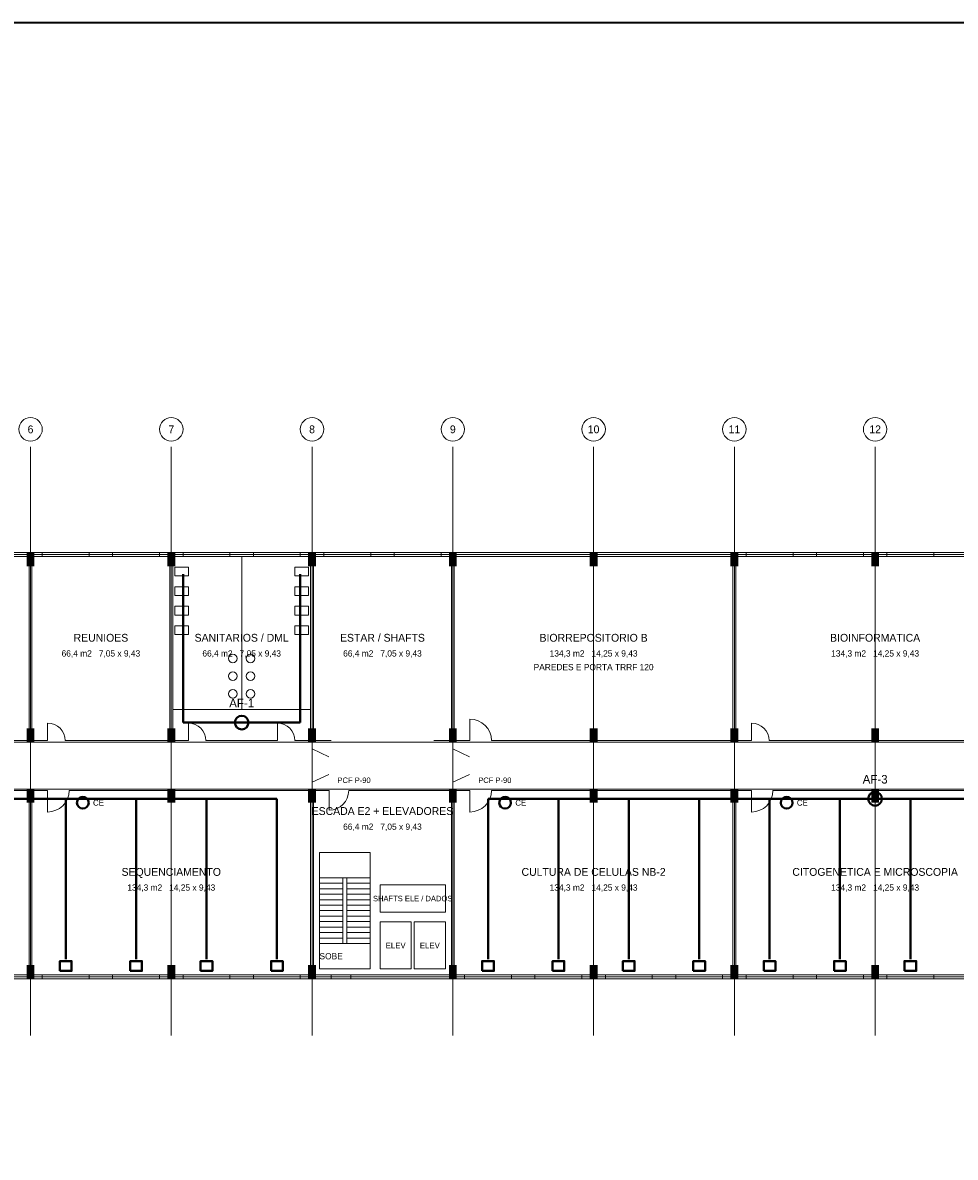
# Model space of a CAD drawing. Header units: metres. Extents: x -12 to 152, y -66 to 49.
# Tile 3 of 5: x 36 to 83, y -9 to 49. Entities that reach past the tile are written whole.
import ezdxf
from ezdxf.enums import TextEntityAlignment as Align

# ---------------------------------------------------------------- set-up
doc = ezdxf.new("R2010")
doc.units = ezdxf.units.M
for name, color, linetype, lineweight, true_color in [('BASE', 9, 'Continuous', 13, 0xa8a8a8), ('EIXO', 8, 'Continuous', 13, 0x6a6a6a), ('HID_AF', 5, 'Continuous', 40, 0x1d4ed8), ('HID_AP', 3, 'Continuous', 40, 0x15803d)]:
    doc.layers.add(name, color=color, linetype=linetype, lineweight=lineweight, true_color=true_color)
doc.layers.add('FOLHA', color=7, linetype='Continuous', lineweight=35)

msp = doc.modelspace()

# ---------------------------------------------------------------- hatches: boundary and pattern name
at = {"layer": 'BASE'}
for points in [[(35.8, 21), (36.2, 21), (36.2, 21.7), (35.8, 21.7)], [(43, 21), (43.4, 21), (43.4, 21.7), (43, 21.7)], [(50.2, 21), (50.6, 21), (50.6, 21.7), (50.2, 21.7)], [(57.4, 21), (57.8, 21), (57.8, 21.7), (57.4, 21.7)], [(64.6, 21), (65, 21), (65, 21.7), (64.6, 21.7)], [(71.8, 21), (72.2, 21), (72.2, 21.7), (71.8, 21.7)], [(79, 21), (79.4, 21), (79.4, 21.7), (79, 21.7)], [(35.8, 12), (36.2, 12), (36.2, 12.7), (35.8, 12.7)], [(43, 12), (43.4, 12), (43.4, 12.7), (43, 12.7)], [(50.2, 12), (50.6, 12), (50.6, 12.7), (50.2, 12.7)], [(57.4, 12), (57.8, 12), (57.8, 12.7), (57.4, 12.7)], [(64.6, 12), (65, 12), (65, 12.7), (64.6, 12.7)], [(71.8, 12), (72.2, 12), (72.2, 12.7), (71.8, 12.7)], [(79, 12), (79.4, 12), (79.4, 12.7), (79, 12.7)], [(35.8, 8.9), (36.2, 8.9), (36.2, 9.6), (35.8, 9.6)], [(43, 8.9), (43.4, 8.9), (43.4, 9.6), (43, 9.6)], [(50.2, 8.9), (50.6, 8.9), (50.6, 9.6), (50.2, 9.6)], [(57.4, 8.9), (57.8, 8.9), (57.8, 9.6), (57.4, 9.6)], [(64.6, 8.9), (65, 8.9), (65, 9.6), (64.6, 9.6)], [(71.8, 8.9), (72.2, 8.9), (72.2, 9.6), (71.8, 9.6)], [(79, 8.9), (79.4, 8.9), (79.4, 9.6), (79, 9.6)], [(35.8, -0.1), (36.2, -0.1), (36.2, 0.6), (35.8, 0.6)], [(43, -0.1), (43.4, -0.1), (43.4, 0.6), (43, 0.6)], [(50.2, -0.1), (50.6, -0.1), (50.6, 0.6), (50.2, 0.6)], [(57.4, -0.1), (57.8, -0.1), (57.8, 0.6), (57.4, 0.6)], [(64.6, -0.1), (65, -0.1), (65, 0.6), (64.6, 0.6)], [(71.8, -0.1), (72.2, -0.1), (72.2, 0.6), (71.8, 0.6)], [(79, -0.1), (79.4, -0.1), (79.4, 0.6), (79, 0.6)]]:
    msp.add_hatch(color=7, dxfattribs=at).paths.add_polyline_path(points)

# ---------------------------------------------------------------- linework, layer by layer
for p, q in [((21.675, 21.5), (35.925, 21.5)), ((35.925, 12.075), (35.925, 21.5)), ((36.075, 12.075), (36.075, 21.5)), ((36.075, 21.5), (43.125, 21.5)), ((36.6, 21.6), (39, 21.6)), ((40.2, 21.6), (42.6, 21.6)), ((43.125, 12.075), (43.125, 21.5)), ((43.275, 12.075), (43.275, 21.5)), ((43.275, 21.5), (50.325, 21.5)), ((43.8, 21.6), (46.2, 21.6)), ((46.8, 13.675), (46.8, 21.5)), ((47.4, 21.6), (49.8, 21.6)), ((50.325, 12.075), (50.325, 21.5)), ((50.475, 12.075), (50.475, 21.5)), ((50.475, 21.5), (57.525, 21.5)), ((51, 21.6), (53.4, 21.6)), ((54.6, 21.6), (57, 21.6)), ((57.525, 12.075), (57.525, 21.5)), ((57.675, 12.075), (57.675, 21.5)), ((57.675, 21.5), (71.925, 21.5)), ((71.925, 12.075), (71.925, 21.5)), ((72.075, 12.075), (72.075, 21.5)), ((72.075, 21.5), (86.325, 21.5)), ((72.6, 21.6), (75, 21.6)), ((76.2, 21.6), (78.6, 21.6)), ((79.8, 21.6), (82.2, 21.6)), ((43.275, 13.675), (50.325, 13.675)), ((36.875, 12.075), (36.875, 12.975)), ((44.075, 12.075), (44.075, 12.975)), ((48.625, 12.075), (48.625, 12.975)), ((58.475, 12.075), (58.475, 13.175)), ((72.875, 12.075), (72.875, 12.975)), ((23.375, 12.075), (35.925, 12.075)), ((36.075, 12.075), (36.875, 12.075)), ((37.775, 12.075), (43.125, 12.075)), ((43.275, 12.075), (44.075, 12.075)), ((44.975, 12.075), (48.625, 12.075)), ((49.525, 12.075), (50.325, 12.075)), ((50.4, 11.925), (50.4, 11.675)), ((50.4, 11.65), (51.25, 11.25)), ((50.475, 12.075), (51.375, 12.075)), ((56.625, 12.075), (57.525, 12.075)), ((57.6, 11.925), (57.6, 11.675)), ((57.6, 11.65), (58.45, 11.25)), ((57.675, 12.075), (58.475, 12.075)), ((59.575, 12.075), (71.925, 12.075)), ((72.075, 12.075), (72.875, 12.075)), ((73.775, 12.075), (86.325, 12.075)), ((50.4, 9.95), (51.25, 10.35)), ((50.4, 9.675), (50.4, 9.925)), ((57.6, 9.95), (58.45, 10.35)), ((57.6, 9.675), (57.6, 9.925)), ((30.775, 9.525), (35.925, 9.525)), ((35.925, 0.1), (35.925, 9.525)), ((36.075, 0.1), (36.075, 9.525)), ((36.075, 9.525), (36.875, 9.525)), ((36.875, 9.525), (36.875, 8.425)), ((37.975, 9.525), (50.325, 9.525)), ((50.325, 0.1), (50.325, 9.525)), ((50.475, 0.1), (50.475, 9.525)), ((50.475, 9.525), (51.275, 9.525)), ((51.275, 9.525), (51.275, 8.525)), ((52.275, 9.525), (57.525, 9.525)), ((57.525, 0.1), (57.525, 9.525)), ((57.675, 0.1), (57.675, 9.525)), ((57.675, 9.525), (58.475, 9.525)), ((58.475, 9.525), (58.475, 8.425)), ((59.575, 9.525), (71.925, 9.525)), ((71.925, 0.1), (71.925, 9.525)), ((72.075, 0.1), (72.075, 9.525)), ((72.075, 9.525), (72.875, 9.525)), ((72.875, 9.525), (72.875, 8.425)), ((73.975, 9.525), (86.325, 9.525)), ((50.775, 5.06), (51.975, 5.06)), ((50.775, 4.78), (51.975, 4.78)), ((52.175, 5.06), (53.375, 5.06)), ((52.175, 4.78), (53.375, 4.78)), ((50.775, 4.5), (51.975, 4.5)), ((50.775, 4.22), (51.975, 4.22)), ((52.175, 4.5), (53.375, 4.5)), ((52.175, 4.22), (53.375, 4.22)), ((50.775, 3.94), (51.975, 3.94)), ((50.775, 3.66), (51.975, 3.66)), ((52.175, 3.94), (53.375, 3.94)), ((52.175, 3.66), (53.375, 3.66)), ((50.775, 3.38), (51.975, 3.38)), ((50.775, 3.1), (51.975, 3.1)), ((52.175, 3.38), (53.375, 3.38)), ((52.175, 3.1), (53.375, 3.1)), ((50.775, 2.82), (51.975, 2.82)), ((50.775, 2.54), (51.975, 2.54)), ((52.175, 2.82), (53.375, 2.82)), ((52.175, 2.54), (53.375, 2.54)), ((50.775, 2.26), (51.975, 2.26)), ((50.775, 1.98), (51.975, 1.98)), ((52.175, 2.26), (53.375, 2.26)), ((52.175, 1.98), (53.375, 1.98)), ((50.775, 1.7), (51.975, 1.7)), ((52.175, 1.7), (53.375, 1.7)), ((28.875, 0.1), (35.925, 0.1)), ((36.075, 0.1), (50.325, 0.1)), ((36.6, 0), (39, 0)), ((40.2, 0), (42.6, 0)), ((43.8, 0), (46.2, 0)), ((47.4, 0), (49.8, 0)), ((50.475, 0.1), (57.525, 0.1)), ((57.675, 0.1), (71.925, 0.1)), ((58.2, 0), (60.6, 0)), ((61.8, 0), (64.2, 0)), ((65.4, 0), (67.8, 0)), ((69, 0), (71.4, 0)), ((72.075, 0.1), (86.325, 0.1)), ((72.6, 0), (75, 0)), ((76.2, 0), (78.6, 0)), ((79.8, 0), (82.2, 0))]:
    msp.add_line(p, q, dxfattribs=at)
for points in [[(-0.1, -0.1), (108.1, -0.1), (108.1, 21.7), (-0.1, 21.7)], [(36.6, 21.5), (39, 21.5), (39, 21.7), (36.6, 21.7)], [(40.2, 21.5), (42.6, 21.5), (42.6, 21.7), (40.2, 21.7)], [(43.8, 21.5), (46.2, 21.5), (46.2, 21.7), (43.8, 21.7)], [(47.4, 21.5), (49.8, 21.5), (49.8, 21.7), (47.4, 21.7)], [(51, 21.5), (53.4, 21.5), (53.4, 21.7), (51, 21.7)], [(54.6, 21.5), (57, 21.5), (57, 21.7), (54.6, 21.7)], [(72.6, 21.5), (75, 21.5), (75, 21.7), (72.6, 21.7)], [(76.2, 21.5), (78.6, 21.5), (78.6, 21.7), (76.2, 21.7)], [(79.8, 21.5), (82.2, 21.5), (82.2, 21.7), (79.8, 21.7)], [(43.375, 20.5), (44.075, 20.5), (44.075, 20.95), (43.375, 20.95)], [(49.525, 20.5), (50.225, 20.5), (50.225, 20.95), (49.525, 20.95)], [(43.375, 19.5), (44.075, 19.5), (44.075, 19.95), (43.375, 19.95)], [(49.525, 19.5), (50.225, 19.5), (50.225, 19.95), (49.525, 19.95)], [(43.375, 18.5), (44.075, 18.5), (44.075, 18.95), (43.375, 18.95)], [(49.525, 18.5), (50.225, 18.5), (50.225, 18.95), (49.525, 18.95)], [(43.375, 17.5), (44.075, 17.5), (44.075, 17.95), (43.375, 17.95)], [(49.525, 17.5), (50.225, 17.5), (50.225, 17.95), (49.525, 17.95)], [(50.775, 0.4), (53.375, 0.4), (53.375, 6.36), (50.775, 6.36)], [(51.975, 1.7), (52.175, 1.7), (52.175, 5.06), (51.975, 5.06)], [(53.875, 3.3), (57.225, 3.3), (57.225, 4.7), (53.875, 4.7)], [(53.875, 0.4), (55.475, 0.4), (55.475, 2.8), (53.875, 2.8)], [(55.625, 0.4), (57.225, 0.4), (57.225, 2.8), (55.625, 2.8)], [(36.6, -0.1), (39, -0.1), (39, 0.1), (36.6, 0.1)], [(40.2, -0.1), (42.6, -0.1), (42.6, 0.1), (40.2, 0.1)], [(43.8, -0.1), (46.2, -0.1), (46.2, 0.1), (43.8, 0.1)], [(47.4, -0.1), (49.8, -0.1), (49.8, 0.1), (47.4, 0.1)], [(51.375, -0.1), (52.375, -0.1), (52.375, 0.1), (51.375, 0.1)], [(58.2, -0.1), (60.6, -0.1), (60.6, 0.1), (58.2, 0.1)], [(61.8, -0.1), (64.2, -0.1), (64.2, 0.1), (61.8, 0.1)], [(65.4, -0.1), (67.8, -0.1), (67.8, 0.1), (65.4, 0.1)], [(69, -0.1), (71.4, -0.1), (71.4, 0.1), (69, 0.1)], [(72.6, -0.1), (75, -0.1), (75, 0.1), (72.6, 0.1)], [(76.2, -0.1), (78.6, -0.1), (78.6, 0.1), (76.2, 0.1)], [(79.8, -0.1), (82.2, -0.1), (82.2, 0.1), (79.8, 0.1)]]:
    msp.add_lwpolyline(points, close=True, dxfattribs=at)
for centre in [(46.35, 16.275), (47.25, 16.275), (46.35, 15.375), (47.25, 15.375), (46.35, 14.475), (47.25, 14.475)]:
    msp.add_circle(centre, 0.22, dxfattribs=at)
for centre, radius, start, end in [((36.875, 12.075), 0.9, 0, 90), ((44.075, 12.075), 0.9, 0, 90), ((48.625, 12.075), 0.9, 0, 90), ((58.475, 12.075), 1.1, 0, 90), ((72.875, 12.075), 0.9, 0, 90), ((36.875, 9.525), 1.1, 270, 360), ((51.275, 9.525), 1, 270, 360), ((58.475, 9.525), 1.1, 270, 360), ((72.875, 9.525), 1.1, 270, 360)]:
    msp.add_arc(centre, radius, start, end, dxfattribs=at)
at = {"layer": 'EIXO'}
for p, q in [((36, -3), (36, 27.1)), ((43.2, -3), (43.2, 27.1)), ((50.4, -3), (50.4, 27.1)), ((57.6, -3), (57.6, 27.1)), ((64.8, -3), (64.8, 27.1)), ((72, -3), (72, 27.1)), ((79.2, -3), (79.2, 27.1)), ((-5.5, 21.6), (110.5, 21.6)), ((-5.5, 12), (110.5, 12)), ((-5.5, 9.6), (110.5, 9.6)), ((-5.5, 0), (110.5, 0))]:
    msp.add_line(p, q, dxfattribs=at)
for centre in [(36, 28), (43.2, 28), (50.4, 28), (57.6, 28), (64.8, 28), (72, 28), (79.2, 28)]:
    msp.add_circle(centre, 0.6, dxfattribs=at)
at = {"layer": 'FOLHA'}
msp.add_lwpolyline([(-12, -66), (152.2, -66), (152.2, 48.8), (-12, 48.8)], close=True, dxfattribs=at)
at = {"layer": 'HID_AF'}
for p, q in [((43.8, 13), (43.8, 20.6)), ((49.8, 13), (49.8, 20.6)), ((43.8, 13), (49.8, 13)), ((1.8, 9.1), (48.6, 9.1)), ((37.8, 9.1), (37.8, 0.9)), ((41.4, 9.1), (41.4, 0.9)), ((45, 9.1), (45, 0.9)), ((48.6, 9.1), (48.6, 0.9)), ((59.4, 9.1), (91.8, 9.1)), ((59.4, 9.1), (59.4, 0.9)), ((63, 9.1), (63, 0.9)), ((66.6, 9.1), (66.6, 0.9)), ((70.2, 9.1), (70.2, 0.9)), ((73.8, 9.1), (73.8, 0.9)), ((77.4, 9.1), (77.4, 0.9)), ((81, 9.1), (81, 0.9))]:
    msp.add_line(p, q, dxfattribs=at)
for points in [[(37.5, 0.3), (38.1, 0.3), (38.1, 0.8), (37.5, 0.8)], [(41.1, 0.3), (41.7, 0.3), (41.7, 0.8), (41.1, 0.8)], [(44.7, 0.3), (45.3, 0.3), (45.3, 0.8), (44.7, 0.8)], [(48.3, 0.3), (48.9, 0.3), (48.9, 0.8), (48.3, 0.8)], [(59.1, 0.3), (59.7, 0.3), (59.7, 0.8), (59.1, 0.8)], [(62.7, 0.3), (63.3, 0.3), (63.3, 0.8), (62.7, 0.8)], [(66.3, 0.3), (66.9, 0.3), (66.9, 0.8), (66.3, 0.8)], [(69.9, 0.3), (70.5, 0.3), (70.5, 0.8), (69.9, 0.8)], [(73.5, 0.3), (74.1, 0.3), (74.1, 0.8), (73.5, 0.8)], [(77.1, 0.3), (77.7, 0.3), (77.7, 0.8), (77.1, 0.8)], [(80.7, 0.3), (81.3, 0.3), (81.3, 0.8), (80.7, 0.8)]]:
    msp.add_lwpolyline(points, close=True, dxfattribs=at)
for centre in [(46.8, 13), (79.2, 9.1)]:
    msp.add_circle(centre, 0.35, dxfattribs=at)
at = {"layer": 'HID_AP'}
for centre in [(38.675, 8.9), (60.275, 8.9), (74.675, 8.9)]:
    msp.add_circle(centre, 0.3, dxfattribs=at)

# ---------------------------------------------------------------- texts
at = {"layer": 'BASE'}
for s, height, p in [('REUNIOES', 0.4, (39.6, 17.338)), ('SANITARIOS / DML', 0.4, (46.8, 17.338)), ('ESTAR / SHAFTS', 0.4, (54, 17.338)), ('BIORREPOSITORIO B', 0.4, (64.8, 17.338)), ('BIOINFORMATICA', 0.4, (79.2, 17.338)), ('66,4 m2   7,05 x 9,43', 0.32, (39.6, 16.538)), ('66,4 m2   7,05 x 9,43', 0.32, (46.8, 16.538)), ('66,4 m2   7,05 x 9,43', 0.32, (54, 16.538)), ('134,3 m2   14,25 x 9,43', 0.32, (64.8, 16.538)), ('134,3 m2   14,25 x 9,43', 0.32, (79.2, 16.538)), ('PAREDES E PORTA TRRF 120', 0.32, (64.8, 15.838)), ('ESCADA E2 + ELEVADORES', 0.4, (54, 8.475)), ('66,4 m2   7,05 x 9,43', 0.32, (54, 7.675)), ('SEQUENCIAMENTO', 0.4, (43.2, 5.362)), ('CULTURA DE CELULAS NB-2', 0.4, (64.8, 5.362)), ('CITOGENETICA E MICROSCOPIA', 0.4, (79.2, 5.362)), ('134,3 m2   14,25 x 9,43', 0.32, (43.2, 4.562)), ('134,3 m2   14,25 x 9,43', 0.32, (64.8, 4.562)), ('134,3 m2   14,25 x 9,43', 0.32, (79.2, 4.562)), ('SHAFTS ELE / DADOS', 0.28, (55.545, 4)), ('ELEV', 0.3, (54.675, 1.6)), ('ELEV', 0.3, (56.425, 1.6)), ('SOBE', 0.32, (51.375, 1.05))]:
    msp.add_text(s, height=height, dxfattribs=at).set_placement(p, align=Align.MIDDLE_CENTER)
for p in [(51.7, 10.05), (58.9, 10.05)]:
    msp.add_text('PCF P-90', height=0.28, dxfattribs=at).set_placement(p, align=Align.MIDDLE_LEFT)
at = {"layer": 'EIXO'}
for s, p in [('6', (36, 28)), ('7', (43.2, 28)), ('8', (50.4, 28)), ('9', (57.6, 28)), ('10', (64.8, 28)), ('11', (72, 28)), ('12', (79.2, 28))]:
    msp.add_text(s, height=0.4, dxfattribs=at).set_placement(p, align=Align.MIDDLE_CENTER)
at = {"layer": 'HID_AF'}
for s, p in [('AF-1', (46.8, 14)), ('AF-3', (79.2, 10.1))]:
    msp.add_text(s, height=0.44, dxfattribs=at).set_placement(p, align=Align.MIDDLE_CENTER)
at = {"layer": 'HID_AP'}
for p in [(39.475, 8.9), (61.075, 8.9), (75.475, 8.9)]:
    msp.add_text('CE', height=0.3, dxfattribs=at).set_placement(p, align=Align.MIDDLE_CENTER)

doc.saveas('drawing.dxf')
